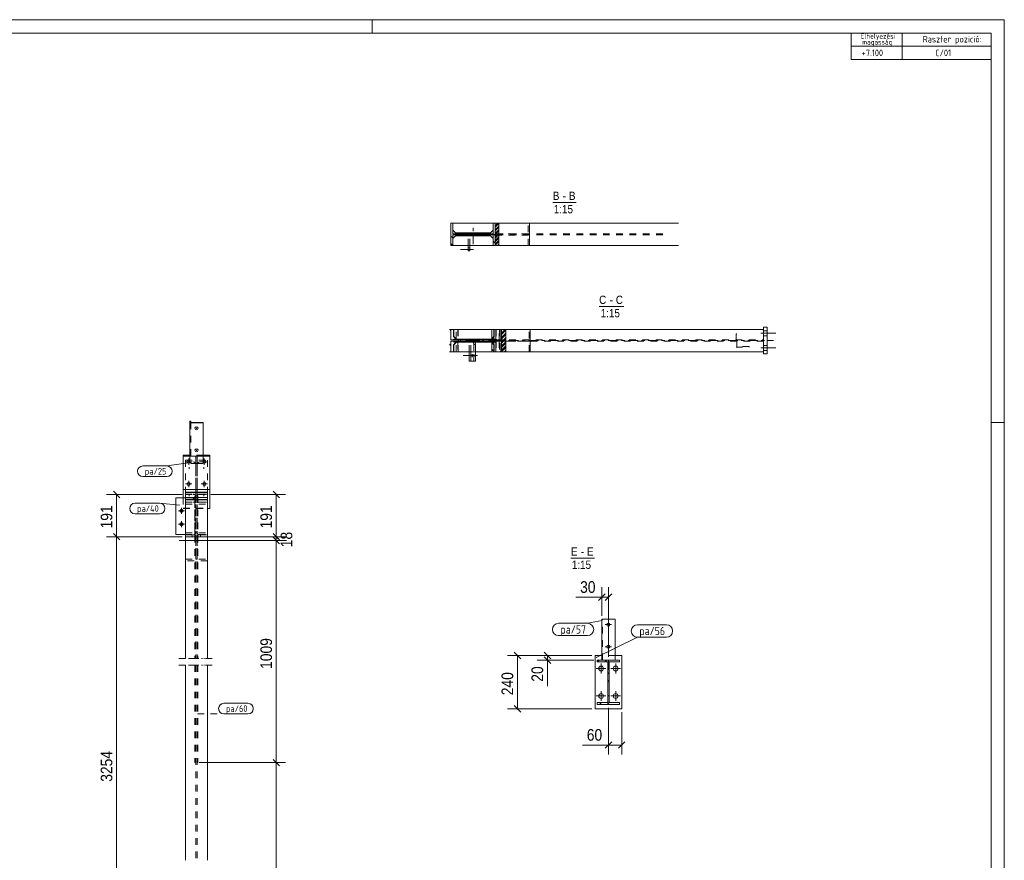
# Model space of a CAD drawing. Header units: millimetres. Extents: x 1 to 593, y 1 to 419.
# Tile 3 of 3: x 297 to 593, y 166 to 419. Entities that reach past the tile are written whole.
import ezdxf

# ---------------------------------------------------------------- set-up
doc = ezdxf.new("R2010")
doc.units = ezdxf.units.MM
for name, pattern in [('XKITLINE00', [0]), ('XKITLINE02', [4, 2, -2]), ('XKITLINE03', [6, 3, -1, 1, -1])]:
    doc.linetypes.add(name, pattern=pattern)
for name, color, linetype, lineweight in [('Bemassung', 1, 'Continuous', 0), ('Schrauben', 7, 'Continuous', 0), ('Teil', 7, 'Continuous', 0), ('Text', 5, 'Continuous', 0), ('Ueberschrift', 7, 'Continuous', 0), ('Zeichnungsrahmen', 3, 'Continuous', 0)]:
    doc.layers.add(name, color=color, linetype=linetype, lineweight=lineweight)
doc.styles.add('ARIAL', font='ARIAL.TTF')
doc.styles.add('ISOCPEUR', font='ISOCPEUR.TTF')

msp = doc.modelspace()

# ---------------------------------------------------------------- linework, layer by layer
at = {"layer": 'Bemassung', "linetype": 'XKITLINE00', "lineweight": 0}
for p, q in [((345.82, 276.38), (323.1, 276.38)), ((325.16, 277.37), (327.14, 275.39)), ((326.15, 263.67), (326.15, 276.38)), ((354.48, 276.38), (376.95, 276.38)), ((373.16, 277.37), (375.14, 275.39)), ((374.15, 263.67), (374.15, 276.38)), ((345.82, 263.67), (323.1, 263.67)), ((345.82, 263.67), (323.1, 263.67)), ((325.16, 264.66), (327.14, 262.68)), ((325.16, 264.66), (327.14, 262.68)), ((326.15, 126.77), (326.15, 263.67)), ((350.7, 263.67), (377.2, 263.67)), ((350.7, 263.67), (374.75, 263.67)), ((373.16, 264.66), (375.14, 262.68)), ((373.16, 264.66), (374.75, 263.07)), ((373.16, 263.5), (374.75, 261.91)), ((373.16, 263.5), (375.14, 261.52)), ((374.15, 262.51), (374.15, 263.67)), ((344.96, 262.51), (374.75, 262.51)), ((344.96, 262.51), (377.2, 262.51)), ((374.15, 195.77), (374.15, 262.51)), ((472.97, 246.48), (470.99, 244.5)), ((471.98, 239.93), (471.98, 248.54)), ((474.97, 246.48), (472.99, 244.5)), ((473.98, 227.6), (473.98, 248.54)), ((471.98, 245.49), (464.17, 245.49)), ((471.98, 245.49), (464.17, 245.49)), ((471.98, 245.49), (473.98, 245.49)), ((468.98, 227.93), (443.6, 227.93)), ((445.66, 228.92), (447.64, 226.94)), ((446.65, 211.93), (446.65, 227.93)), ((468.98, 227.93), (452.6, 227.93)), ((454.66, 228.92), (456.64, 226.94)), ((455.65, 226.6), (455.65, 227.93)), ((469.65, 226.6), (452.6, 226.6)), ((454.66, 227.59), (456.64, 225.61)), ((455.65, 226.6), (455.65, 218.78)), ((455.65, 226.6), (455.65, 218.78)), ((468.98, 211.93), (443.6, 211.93)), ((445.66, 212.92), (447.64, 210.94)), ((473.98, 212.26), (473.98, 198.27)), ((477.98, 210.93), (477.98, 198.27)), ((474.97, 202.06), (472.99, 200.08)), ((478.97, 202.06), (476.99, 200.08)), ((473.98, 201.07), (466.17, 201.07)), ((473.98, 201.07), (466.17, 201.07)), ((473.98, 201.07), (477.98, 201.07)), ((350.96, 195.77), (376.95, 195.77)), ((350.96, 195.77), (376.95, 195.77)), ((373.16, 196.76), (375.14, 194.78)), ((373.16, 196.76), (375.14, 194.78)), ((374.15, 126.77), (374.15, 195.77))]:
    msp.add_line(p, q, dxfattribs=at)
at = {"layer": 'Bemassung'}
for p in [(326.15, 276.38), (374.15, 276.38), (326.15, 263.67), (326.15, 263.67), (374.15, 263.67), (374.15, 263.67), (374.15, 262.51), (374.15, 262.51), (471.98, 245.49), (473.98, 245.49), (446.65, 227.93), (455.65, 227.93), (455.65, 226.6), (446.65, 211.93), (473.98, 201.07), (477.98, 201.07), (374.15, 195.77), (374.15, 195.77)]:
    msp.add_point(p, dxfattribs=at)
at = {"layer": 'Schrauben', "linetype": 'XKITLINE00', "lineweight": 0}
for p, q in [((433.41, 349.99), (429.55, 349.99)), ((432.35, 350.46), (431.81, 350.46)), ((432.35, 349.52), (431.81, 349.52)), ((519.77, 324.78), (524.3, 324.78)), ((519.77, 324.78), (524.3, 324.78)), ((520.63, 325.52), (521.7, 325.52)), ((520.63, 325.52), (521.7, 325.52)), ((520.63, 324.05), (521.7, 324.05)), ((520.63, 324.05), (521.7, 324.05)), ((519.77, 320.38), (524.3, 320.38)), ((519.77, 320.38), (524.3, 320.38)), ((520.63, 321.12), (521.7, 321.12)), ((520.63, 321.12), (521.7, 321.12)), ((434.1, 318.06), (430.27, 318.06)), ((434.59, 318.06), (430.75, 318.06)), ((433.05, 318.53), (432.99, 318.18)), ((432.99, 318.18), (432.99, 317.84)), ((432.99, 317.84), (433.05, 317.6)), ((433.1, 318.28), (433.05, 318.53)), ((433.05, 317.6), (433.1, 317.95)), ((433.1, 317.95), (433.1, 318.28)), ((433.53, 318.53), (433.48, 318.18)), ((433.48, 318.18), (433.48, 317.84)), ((433.48, 317.84), (433.53, 317.6)), ((433.58, 318.28), (433.53, 318.53)), ((433.53, 317.6), (433.59, 317.95)), ((433.59, 317.95), (433.58, 318.28)), ((520.63, 319.65), (521.7, 319.65)), ((520.63, 319.65), (521.7, 319.65)), ((350.15, 296.34), (350.15, 296.11)), ((350.15, 289.73), (350.15, 289.5)), ((346.88, 286.18), (348.75, 286.18)), ((347.82, 285.25), (347.82, 287.11)), ((351.55, 286.18), (353.42, 286.18)), ((352.48, 285.25), (352.48, 287.11)), ((346.88, 279.51), (348.75, 279.51)), ((347.82, 278.58), (347.82, 280.45)), ((351.55, 279.51), (353.42, 279.51)), ((352.48, 278.58), (352.48, 280.45)), ((345.63, 272.37), (345.63, 270.51)), ((344.7, 271.44), (346.56, 271.44)), ((344.7, 267.44), (346.56, 267.44)), ((345.63, 268.37), (345.63, 266.51)), ((474.92, 237.26), (473.05, 237.26)), ((473.98, 238.2), (473.98, 236.33)), ((473.98, 231.53), (473.98, 229.66)), ((474.92, 230.6), (473.05, 230.6)), ((471.78, 222.6), (471.78, 225.53)), ((476.18, 222.6), (476.18, 225.53)), ((473.25, 224.06), (470.32, 224.06)), ((477.65, 224.06), (474.72, 224.06)), ((471.78, 214.33), (471.78, 217.26)), ((476.18, 214.33), (476.18, 217.26)), ((473.25, 215.8), (470.32, 215.8)), ((477.65, 215.8), (474.72, 215.8))]:
    msp.add_line(p, q, dxfattribs=at)
at = {"layer": 'Schrauben', "linetype": 'XKITLINE02', "lineweight": 0}
for p, q in [((347.95, 284.05), (347.95, 284.6)), ((352.35, 284.05), (352.35, 284.6)), ((347.95, 275.84), (347.95, 276.4)), ((352.35, 275.84), (352.35, 276.4))]:
    msp.add_line(p, q, dxfattribs=at)
at = {"layer": 'Schrauben', "linetype": 'XKITLINE00', "lineweight": 0}
for centre, radius in [((350.15, 296.24), 0.467), ((350.15, 289.63), 0.467), ((347.82, 286.18), 0.467), ((352.48, 286.18), 0.467), ((347.82, 279.51), 0.467), ((352.48, 279.51), 0.467), ((345.63, 271.44), 0.467), ((345.63, 267.44), 0.467), ((473.98, 237.26), 0.467), ((473.98, 230.6), 0.467), ((471.78, 224.06), 0.733), ((476.18, 224.06), 0.733), ((471.78, 215.8), 0.733), ((476.18, 215.8), 0.733)]:
    msp.add_circle(centre, radius, dxfattribs=at)
at = {"layer": 'Teil', "linetype": 'XKITLINE00', "lineweight": 0}
for p, q in [((426.61, 351.18), (426.61, 357.84)), ((426.61, 357.84), (427.18, 357.84)), ((427.18, 357.84), (427.18, 354.7)), ((439.38, 357.84), (427.18, 357.84)), ((427.18, 355.76), (427.98, 354.96)), ((438.58, 354.96), (439.38, 355.76)), ((439.38, 354.7), (439.38, 357.84)), ((439.38, 357.84), (439.94, 357.84)), ((440.06, 357.84), (439.94, 357.73)), ((440.78, 357.84), (439.94, 357)), ((439.94, 357.84), (450.28, 357.84)), ((439.94, 357.84), (439.94, 351.18)), ((441.02, 357.72), (439.94, 356.64)), ((441.02, 356.99), (439.94, 355.91)), ((441.02, 356.63), (439.94, 355.55)), ((441.02, 355.9), (439.94, 354.82)), ((441.02, 355.54), (439.94, 354.46)), ((441.02, 351.18), (441.02, 357.84)), ((450.28, 357.84), (450.28, 351.18)), ((495.01, 357.84), (450.28, 357.84)), ((427.18, 353.42), (426.61, 353.99)), ((427.18, 354.7), (439.38, 354.7)), ((439.38, 354.32), (427.18, 354.32)), ((427.18, 354.32), (427.18, 351.18)), ((427.18, 353.26), (427.98, 354.06)), ((427.98, 354.96), (428.01, 354.96)), ((427.98, 354.06), (428.01, 354.06)), ((428.01, 354.7), (428.01, 354.96)), ((428.01, 354.96), (438.54, 354.96)), ((428.22, 354.7), (428.01, 354.9)), ((428.1, 354.7), (428.01, 354.79)), ((438.54, 354.7), (428.01, 354.7)), ((428.01, 354.06), (428.01, 354.32)), ((428.01, 354.32), (438.54, 354.32)), ((428.22, 354.06), (428.01, 354.26)), ((428.1, 354.06), (428.01, 354.15)), ((438.54, 354.06), (428.01, 354.06)), ((428.44, 354.7), (428.17, 354.96)), ((428.44, 354.06), (428.17, 354.32)), ((428.55, 354.7), (428.29, 354.96)), ((428.55, 354.06), (428.29, 354.32)), ((428.78, 354.7), (428.51, 354.96)), ((428.78, 354.06), (428.51, 354.32)), ((428.89, 354.7), (428.62, 354.96)), ((428.89, 354.06), (428.62, 354.32)), ((429.11, 354.7), (428.85, 354.96)), ((429.11, 354.06), (428.85, 354.32)), ((429.23, 354.7), (428.96, 354.96)), ((429.23, 354.06), (428.96, 354.32)), ((429.45, 354.7), (429.18, 354.96)), ((429.45, 354.06), (429.18, 354.32)), ((429.56, 354.7), (429.3, 354.96)), ((429.56, 354.06), (429.3, 354.32)), ((429.79, 354.7), (429.52, 354.96)), ((429.79, 354.06), (429.52, 354.32)), ((429.9, 354.7), (429.63, 354.96)), ((429.9, 354.06), (429.63, 354.32)), ((430.13, 354.7), (429.86, 354.96)), ((430.13, 354.06), (429.86, 354.32)), ((430.24, 354.7), (429.97, 354.96)), ((430.24, 354.06), (429.97, 354.32)), ((430.46, 354.7), (430.2, 354.96)), ((430.46, 354.06), (430.2, 354.32)), ((430.57, 354.7), (430.31, 354.96)), ((430.57, 354.06), (430.31, 354.32)), ((430.54, 354.55), (430.39, 354.7)), ((430.8, 354.7), (430.53, 354.96)), ((430.8, 354.06), (430.53, 354.32)), ((430.77, 354.32), (430.54, 354.55)), ((430.91, 354.7), (430.64, 354.96)), ((430.91, 354.06), (430.64, 354.32)), ((431.14, 354.7), (430.87, 354.96)), ((431.14, 354.06), (430.87, 354.32)), ((431.25, 354.7), (430.98, 354.96)), ((431.25, 354.06), (430.98, 354.32)), ((431.47, 354.7), (431.21, 354.96)), ((431.47, 354.06), (431.21, 354.32)), ((431.58, 354.7), (431.32, 354.96)), ((431.58, 354.06), (431.32, 354.32)), ((431.81, 354.7), (431.54, 354.96)), ((431.81, 354.06), (431.54, 354.32)), ((431.92, 354.7), (431.65, 354.96)), ((431.92, 354.06), (431.65, 354.32)), ((432.15, 354.7), (431.88, 354.96)), ((432.15, 354.06), (431.88, 354.32)), ((432.26, 354.7), (431.99, 354.96)), ((432.26, 354.06), (431.99, 354.32)), ((432.48, 354.7), (432.22, 354.96)), ((432.48, 354.06), (432.22, 354.32)), ((432.59, 354.7), (432.33, 354.96)), ((432.59, 354.06), (432.33, 354.32)), ((432.82, 354.7), (432.55, 354.96)), ((432.82, 354.06), (432.55, 354.32)), ((433.01, 354.32), (432.64, 354.7)), ((432.93, 354.7), (432.66, 354.96)), ((432.93, 354.06), (432.66, 354.32)), ((433.16, 354.7), (432.89, 354.96)), ((433.16, 354.06), (432.89, 354.32)), ((433.27, 354.7), (433, 354.96)), ((433.27, 354.06), (433, 354.32)), ((433.49, 354.7), (433.23, 354.96)), ((433.49, 354.06), (433.23, 354.32)), ((433.6, 354.7), (433.34, 354.96)), ((433.6, 354.06), (433.34, 354.32)), ((433.83, 354.7), (433.56, 354.96)), ((433.83, 354.06), (433.56, 354.32)), ((433.94, 354.7), (433.67, 354.96)), ((433.94, 354.06), (433.67, 354.32)), ((434.17, 354.7), (433.9, 354.96)), ((434.17, 354.06), (433.9, 354.32)), ((434.28, 354.7), (434.01, 354.96)), ((434.28, 354.06), (434.01, 354.32)), ((434.5, 354.7), (434.24, 354.96)), ((434.5, 354.06), (434.24, 354.32)), ((434.62, 354.7), (434.35, 354.96)), ((434.62, 354.06), (434.35, 354.32)), ((434.84, 354.7), (434.57, 354.96)), ((434.84, 354.06), (434.57, 354.32)), ((434.95, 354.7), (434.69, 354.96)), ((434.95, 354.06), (434.69, 354.32)), ((435.18, 354.7), (434.91, 354.96)), ((435.18, 354.06), (434.91, 354.32)), ((435.29, 354.7), (435.02, 354.96)), ((435.29, 354.06), (435.02, 354.32)), ((435.51, 354.7), (435.25, 354.96)), ((435.51, 354.06), (435.25, 354.32)), ((435.63, 354.7), (435.36, 354.96)), ((435.63, 354.06), (435.36, 354.32)), ((435.85, 354.7), (435.58, 354.96)), ((435.85, 354.06), (435.58, 354.32)), ((435.96, 354.7), (435.7, 354.96)), ((435.96, 354.06), (435.7, 354.32)), ((436.19, 354.7), (435.92, 354.96)), ((436.19, 354.06), (435.92, 354.32)), ((436.3, 354.7), (436.03, 354.96)), ((436.3, 354.06), (436.03, 354.32)), ((436.52, 354.7), (436.26, 354.96)), ((436.52, 354.06), (436.26, 354.32)), ((436.64, 354.7), (436.37, 354.96)), ((436.64, 354.06), (436.37, 354.32)), ((436.86, 354.7), (436.59, 354.96)), ((436.86, 354.06), (436.59, 354.32)), ((436.97, 354.7), (436.71, 354.96)), ((436.97, 354.06), (436.71, 354.32)), ((437.2, 354.7), (436.93, 354.96)), ((437.2, 354.06), (436.93, 354.32)), ((437.31, 354.7), (437.04, 354.96)), ((437.31, 354.06), (437.04, 354.32)), ((437.5, 354.32), (437.13, 354.7)), ((437.53, 354.7), (437.27, 354.96)), ((437.53, 354.06), (437.27, 354.32)), ((437.65, 354.7), (437.38, 354.96)), ((437.65, 354.06), (437.38, 354.32)), ((437.87, 354.7), (437.6, 354.96)), ((437.87, 354.06), (437.6, 354.32)), ((437.98, 354.7), (437.72, 354.96)), ((437.98, 354.06), (437.72, 354.32)), ((438.21, 354.7), (437.94, 354.96)), ((438.21, 354.06), (437.94, 354.32)), ((438.32, 354.7), (438.05, 354.96)), ((438.32, 354.06), (438.05, 354.32)), ((438.54, 354.7), (438.28, 354.96)), ((438.54, 354.06), (438.28, 354.32)), ((438.54, 354.81), (438.39, 354.96)), ((438.54, 354.17), (438.39, 354.32)), ((438.54, 354.96), (438.54, 354.7)), ((438.54, 354.96), (438.58, 354.96)), ((438.54, 354.32), (438.54, 354.06)), ((438.54, 354.06), (438.58, 354.06)), ((439.38, 353.26), (438.58, 354.06)), ((439.94, 354.13), (439.37, 354.7)), ((439.38, 351.18), (439.38, 354.32)), ((439.94, 351.88), (439.38, 352.45)), ((441.02, 354.81), (439.94, 353.73)), ((439.94, 354.31), (439.94, 354.71)), ((441.02, 354.45), (439.94, 353.37)), ((441.02, 353.72), (439.94, 352.64)), ((441.02, 353.36), (439.94, 352.28)), ((441.02, 352.63), (440.11, 351.72)), ((441.02, 352.27), (440.48, 351.72)), ((427.18, 351.18), (426.61, 351.74)), ((427.18, 351.18), (426.61, 351.18)), ((427.18, 351.18), (439.38, 351.18)), ((431.81, 349.58), (431.81, 351.18)), ((432.35, 349.58), (432.35, 351.18)), ((439.94, 351.18), (439.38, 351.18)), ((440.48, 351.72), (439.94, 351.19)), ((440.11, 351.72), (439.94, 351.55)), ((450.28, 351.18), (439.94, 351.18)), ((441.02, 351.54), (440.66, 351.18)), ((495.01, 351.18), (450.28, 351.18)), ((426.2, 325.92), (427.46, 325.92)), ((426.64, 325.54), (426.27, 325.92)), ((426.64, 325.92), (426.64, 322.77)), ((438.93, 325.92), (427.46, 325.92)), ((427.46, 325.92), (427.46, 323.84)), ((440.12, 325.92), (438.93, 325.92)), ((438.93, 322.77), (438.93, 325.92)), ((439.5, 319.25), (439.5, 325.92)), ((440.12, 325.92), (440.12, 322.78)), ((441.88, 325.92), (440.12, 325.92)), ((442.08, 325.92), (441.88, 325.71)), ((442.94, 325.92), (441.88, 324.85)), ((441.88, 325.92), (450.47, 325.92)), ((441.88, 325.92), (441.88, 319.25)), ((443.16, 325.7), (441.88, 324.42)), ((443.16, 319.25), (443.16, 325.92)), ((450.47, 325.92), (450.47, 319.25)), ((520.63, 325.92), (450.47, 325.92)), ((521.7, 326.58), (520.63, 326.58)), ((520.63, 326.58), (520.63, 318.58)), ((521.7, 318.58), (521.7, 326.58)), ((426.64, 322.77), (438.93, 322.77)), ((427.46, 323.84), (428.25, 323.04)), ((427.48, 323.04), (438.74, 323.04)), ((427.48, 322.77), (427.48, 323.04)), ((427.65, 322.77), (427.48, 322.94)), ((427.48, 322.77), (438.09, 322.77)), ((427.76, 322.77), (427.5, 323.04)), ((427.99, 322.77), (427.72, 323.04)), ((428.1, 322.77), (427.83, 323.04)), ((428.33, 322.77), (428.06, 323.04)), ((428.44, 322.77), (428.17, 323.04)), ((428.66, 322.77), (428.4, 323.04)), ((428.77, 322.77), (428.51, 323.04)), ((429, 322.77), (428.73, 323.04)), ((429.11, 322.77), (428.85, 323.04)), ((429.34, 322.77), (429.07, 323.04)), ((429.45, 322.77), (429.18, 323.04)), ((429.67, 322.77), (429.41, 323.04)), ((429.56, 322.62), (429.41, 322.77)), ((429.79, 322.77), (429.52, 323.04)), ((430.01, 322.77), (429.74, 323.04)), ((430.12, 322.77), (429.86, 323.04)), ((430.35, 322.77), (430.08, 323.04)), ((430.46, 322.77), (430.19, 323.04)), ((430.68, 322.77), (430.42, 323.04)), ((430.8, 322.77), (430.53, 323.04)), ((431.02, 322.77), (430.75, 323.04)), ((431.13, 322.77), (430.87, 323.04)), ((431.36, 322.77), (431.09, 323.04)), ((431.47, 322.77), (431.2, 323.04)), ((431.69, 322.77), (431.43, 323.04)), ((431.81, 322.77), (431.54, 323.04)), ((432.03, 322.4), (431.66, 322.77)), ((432.03, 322.77), (431.76, 323.04)), ((432.14, 322.77), (431.88, 323.04)), ((432.37, 322.77), (432.1, 323.04)), ((432.48, 322.77), (432.21, 323.04)), ((432.7, 322.77), (432.44, 323.04)), ((432.82, 322.77), (432.55, 323.04)), ((433.04, 322.77), (432.77, 323.04)), ((433.15, 322.77), (432.89, 323.04)), ((433.38, 322.77), (433.11, 323.04)), ((433.49, 322.77), (433.22, 323.04)), ((433.71, 322.77), (433.45, 323.04)), ((433.83, 322.77), (433.56, 323.04)), ((434.05, 322.77), (433.78, 323.04)), ((434.16, 322.77), (433.9, 323.04)), ((434.39, 322.77), (434.12, 323.04)), ((434.5, 322.77), (434.23, 323.04)), ((434.72, 322.77), (434.46, 323.04)), ((434.84, 322.77), (434.57, 323.04)), ((435.06, 322.77), (434.79, 323.04)), ((435.17, 322.77), (434.91, 323.04)), ((435.4, 322.77), (435.13, 323.04)), ((435.51, 322.77), (435.24, 323.04)), ((435.73, 322.77), (435.47, 323.04)), ((435.85, 322.77), (435.58, 323.04)), ((436.07, 322.77), (435.8, 323.04)), ((436.18, 322.77), (435.92, 323.04)), ((436.41, 322.77), (436.14, 323.04)), ((436.52, 322.4), (436.15, 322.77)), ((436.52, 322.77), (436.25, 323.04)), ((436.74, 322.77), (436.48, 323.04)), ((436.86, 322.77), (436.59, 323.04)), ((437.08, 322.77), (436.82, 323.04)), ((437.19, 322.77), (436.93, 323.04)), ((437.42, 322.77), (437.15, 323.04)), ((437.53, 322.77), (437.26, 323.04)), ((437.76, 322.77), (437.49, 323.04)), ((437.87, 322.77), (437.6, 323.04)), ((438.09, 322.77), (437.83, 323.04)), ((438.09, 322.88), (437.94, 323.04)), ((438.09, 322.77), (438.09, 323.04)), ((438.77, 322.4), (438.39, 322.77)), ((438.74, 323.04), (438.77, 323.04)), ((438.93, 323.2), (438.77, 323.04)), ((438.77, 323.04), (438.85, 323.04)), ((438.93, 323.12), (438.85, 323.04)), ((438.93, 323.04), (438.85, 323.04)), ((439.5, 322.78), (441.88, 322.78)), ((439.5, 322.78), (439.5, 322.38)), ((439.86, 322.38), (439.5, 322.74)), ((439.99, 322.38), (439.59, 322.78)), ((440.26, 322.38), (439.86, 322.78)), ((440.4, 322.38), (440, 322.78)), ((440.67, 322.38), (440.27, 322.78)), ((440.8, 322.38), (440.4, 322.78)), ((441.07, 322.38), (440.67, 322.78)), ((441.21, 322.38), (440.81, 322.78)), ((441.48, 322.38), (441.08, 322.78)), ((441.61, 322.38), (441.21, 322.78)), ((441.88, 322.38), (441.48, 322.78)), ((441.88, 322.52), (441.61, 322.78)), ((443.16, 324.84), (441.88, 323.56)), ((443.16, 324.41), (441.88, 323.13)), ((443.16, 323.55), (441.88, 322.27)), ((443.16, 323.12), (441.88, 321.84)), ((441.88, 322.78), (441.88, 322.38)), ((426.64, 321.05), (426.2, 321.5)), ((426.64, 319.25), (426.64, 322.4)), ((438.93, 322.4), (426.64, 322.4)), ((428.25, 322.13), (427.46, 321.33)), ((427.46, 321.33), (427.46, 319.25)), ((427.48, 322.4), (438.09, 322.4)), ((427.48, 322.4), (427.48, 322.13)), ((427.65, 322.13), (427.48, 322.3)), ((438.74, 322.13), (427.48, 322.13)), ((427.76, 322.13), (427.5, 322.4)), ((427.99, 322.13), (427.72, 322.4)), ((428.1, 322.13), (427.83, 322.4)), ((428.33, 322.13), (428.06, 322.4)), ((428.44, 322.13), (428.17, 322.4)), ((428.66, 322.13), (428.4, 322.4)), ((428.77, 322.13), (428.51, 322.4)), ((429, 322.13), (428.73, 322.4)), ((429.11, 322.13), (428.85, 322.4)), ((429.34, 322.13), (429.07, 322.4)), ((429.45, 322.13), (429.18, 322.4)), ((429.67, 322.13), (429.41, 322.4)), ((429.79, 322.13), (429.52, 322.4)), ((429.79, 322.4), (429.56, 322.62)), ((430.01, 322.13), (429.74, 322.4)), ((430.12, 322.13), (429.86, 322.4)), ((430.35, 322.13), (430.08, 322.4)), ((430.46, 322.13), (430.19, 322.4)), ((430.68, 322.13), (430.42, 322.4)), ((430.8, 322.13), (430.53, 322.4)), ((431.02, 322.13), (430.75, 322.4)), ((431.13, 322.13), (430.87, 322.4)), ((431.36, 322.13), (431.09, 322.4)), ((431.47, 322.13), (431.2, 322.4)), ((431.69, 322.13), (431.43, 322.4)), ((431.81, 322.13), (431.54, 322.4)), ((432.03, 322.13), (431.76, 322.4)), ((432.14, 322.13), (431.88, 322.4)), ((432.37, 322.13), (432.1, 322.4)), ((432.48, 322.13), (432.21, 322.4)), ((432.7, 322.13), (432.44, 322.4)), ((432.82, 322.13), (432.55, 322.4)), ((433.04, 322.13), (432.77, 322.4)), ((433.15, 322.13), (432.89, 322.4)), ((433.38, 322.13), (433.11, 322.4)), ((433.49, 322.13), (433.22, 322.4)), ((433.71, 322.13), (433.45, 322.4)), ((433.83, 322.13), (433.56, 322.4)), ((434.05, 322.13), (433.78, 322.4)), ((434.16, 322.13), (433.9, 322.4)), ((434.39, 322.13), (434.12, 322.4)), ((434.5, 322.13), (434.23, 322.4)), ((434.72, 322.13), (434.46, 322.4)), ((434.84, 322.13), (434.57, 322.4)), ((435.06, 322.13), (434.79, 322.4)), ((435.17, 322.13), (434.91, 322.4)), ((435.4, 322.13), (435.13, 322.4)), ((435.51, 322.13), (435.24, 322.4)), ((435.73, 322.13), (435.47, 322.4)), ((435.85, 322.13), (435.58, 322.4)), ((436.07, 322.13), (435.8, 322.4)), ((436.18, 322.13), (435.92, 322.4)), ((436.41, 322.13), (436.14, 322.4)), ((436.52, 322.13), (436.25, 322.4)), ((436.74, 322.13), (436.48, 322.4)), ((436.86, 322.13), (436.59, 322.4)), ((437.08, 322.13), (436.82, 322.4)), ((437.19, 322.13), (436.93, 322.4)), ((437.42, 322.13), (437.15, 322.4)), ((437.53, 322.13), (437.26, 322.4)), ((437.76, 322.13), (437.49, 322.4)), ((437.87, 322.13), (437.6, 322.4)), ((438.09, 322.13), (437.83, 322.4)), ((438.09, 322.24), (437.94, 322.4)), ((438.09, 322.4), (438.09, 322.13)), ((438.77, 322.13), (438.74, 322.13)), ((438.93, 321.97), (438.77, 322.13)), ((438.85, 322.13), (438.77, 322.13)), ((438.93, 322.13), (438.85, 322.13)), ((438.93, 322.05), (438.85, 322.13)), ((438.93, 319.25), (438.93, 322.4)), ((439.5, 321.66), (438.93, 322.23)), ((439.5, 319.42), (438.93, 319.99)), ((439.59, 322.38), (439.5, 322.47)), ((441.88, 322.38), (439.5, 322.38)), ((440.12, 319.25), (440.12, 322.38)), ((443.16, 322.26), (441.88, 320.98)), ((443.16, 321.83), (441.88, 320.55)), ((442.51, 319.9), (441.88, 319.26)), ((442.08, 319.9), (441.88, 319.69)), ((443.16, 320.97), (442.08, 319.9)), ((443.16, 320.54), (442.51, 319.9)), ((443.16, 319.68), (442.73, 319.25)), ((426.2, 319.25), (427.46, 319.25)), ((438.93, 319.25), (427.46, 319.25)), ((432.14, 316.4), (432.14, 319.25)), ((432.67, 316.4), (432.67, 319.25)), ((434.01, 316.4), (434.01, 319.25)), ((440.12, 319.25), (438.93, 319.25)), ((441.88, 319.25), (440.12, 319.25)), ((450.47, 319.25), (441.88, 319.25)), ((442.73, 319.25), (442.73, 319.25)), ((520.63, 319.25), (450.47, 319.25)), ((521.7, 318.58), (520.63, 318.58)), ((434.01, 316.4), (432.14, 316.4)), ((348.15, 298.39), (348.15, 297.9)), ((348.15, 298.39), (348.42, 298.39)), ((348.15, 297.9), (348.15, 287.85)), ((348.15, 297.9), (352.15, 297.9)), ((348.42, 298.39), (348.42, 297.98)), ((348.45, 297.96), (348.42, 297.98)), ((348.53, 297.95), (348.45, 297.96)), ((348.66, 297.94), (348.53, 297.95)), ((348.82, 297.93), (348.66, 297.94)), ((348.82, 297.93), (352.15, 297.93)), ((352.15, 297.93), (352.15, 287.85)), ((346.15, 288.12), (346.15, 287.99)), ((346.15, 288.12), (348.15, 288.12)), ((346.15, 287.99), (346.15, 287.85)), ((346.15, 287.99), (348.15, 287.99)), ((346.15, 287.85), (354.15, 287.85)), ((346.15, 277.85), (346.15, 287.85)), ((354.15, 288.12), (352.15, 288.12)), ((354.15, 287.99), (352.15, 287.99)), ((354.15, 288.12), (354.15, 287.85)), ((354.15, 287.85), (354.15, 277.85)), ((346.82, 275.37), (343.96, 275.37)), ((343.96, 275.37), (343.96, 264.37)), ((346.15, 277.85), (346.15, 275.37)), ((354.15, 277.85), (346.15, 277.85)), ((346.82, 277.85), (346.82, 276.99)), ((346.82, 277.06), (349.98, 277.06)), ((346.82, 276.99), (346.82, 274.8)), ((346.82, 276.99), (349.98, 276.99)), ((346.82, 275.47), (353.48, 275.47)), ((349.98, 277.85), (349.98, 275.48)), ((349.98, 275.48), (350.32, 275.48)), ((350.32, 277.85), (350.32, 275.48)), ((353.48, 277.06), (350.32, 277.06)), ((353.48, 276.99), (350.32, 276.99)), ((353.48, 277.85), (353.48, 276.99)), ((353.48, 276.99), (353.48, 274.8)), ((354.15, 277.85), (354.15, 272.11)), ((346.82, 274.8), (346.82, 274.75)), ((346.82, 274.8), (353.48, 274.8)), ((346.82, 274.75), (353.48, 274.75)), ((346.82, 274.75), (346.82, 227.1)), ((353.48, 274.8), (353.48, 227.1)), ((353.48, 272.11), (354.15, 272.11)), ((343.96, 264.37), (346.82, 264.37)), ((471.98, 226.6), (471.98, 238.93)), ((475.98, 238.93), (471.98, 238.93)), ((475.98, 226.6), (475.98, 238.93)), ((469.98, 211.93), (469.98, 227.93)), ((469.98, 227.93), (471.98, 227.93)), ((477.98, 227.93), (475.98, 227.93)), ((477.98, 211.93), (477.98, 227.93)), ((346.82, 225.1), (346.82, 166.43)), ((353.48, 225.1), (353.48, 166.43)), ((470.65, 226.03), (471.22, 226.6)), ((470.65, 226.03), (470.65, 226.6)), ((477.32, 226.6), (470.65, 226.6)), ((473.8, 226.03), (470.65, 226.03)), ((472.9, 226.03), (473.46, 226.6)), ((472.9, 226.03), (472.9, 226.03)), ((473.8, 213.83), (473.8, 226.03)), ((474.17, 213.83), (474.17, 226.03)), ((477.32, 226.03), (474.17, 226.03)), ((477.32, 226.03), (477.32, 226.6)), ((473.8, 222.44), (474.02, 222.66)), ((474.02, 222.66), (474.17, 222.81)), ((473.8, 220.19), (474.17, 220.57)), ((470.65, 213.83), (473.8, 213.83)), ((470.65, 213.26), (470.65, 213.83)), ((477.32, 213.26), (470.65, 213.26)), ((471.35, 213.26), (471.92, 213.83)), ((473.6, 213.26), (474.17, 213.83)), ((473.8, 215.7), (474.17, 216.08)), ((477.32, 213.83), (474.17, 213.83)), ((477.32, 213.26), (477.32, 213.83)), ((469.98, 211.93), (477.98, 211.93))]:
    msp.add_line(p, q, dxfattribs=at)
at = {"layer": 'Teil', "linetype": 'XKITLINE02', "lineweight": 0}
for p, q in [((427.18, 357.84), (427.18, 355.76)), ((439.38, 355.76), (439.38, 357.84)), ((439.94, 357.84), (439.94, 351.18)), ((439.94, 351.18), (439.94, 357.84)), ((450.28, 357.84), (439.94, 357.84)), ((449.87, 351.18), (449.87, 357.84)), ((427.18, 351.18), (427.18, 353.26)), ((438.58, 354.96), (427.98, 354.96)), ((438.58, 354.06), (427.98, 354.06)), ((431.81, 354.06), (432.35, 354.06)), ((431.81, 351.18), (431.81, 354.06)), ((432.35, 351.18), (432.35, 354.06)), ((439.38, 351.18), (439.38, 353.26)), ((449.87, 354.71), (439.94, 354.71)), ((439.94, 354.71), (439.94, 354.31)), ((490.36, 354.7), (439.94, 354.7)), ((490.36, 354.32), (439.94, 354.32)), ((439.94, 354.31), (449.87, 354.31)), ((449.87, 354.31), (449.87, 354.71)), ((450.28, 351.18), (439.94, 351.18)), ((427.46, 325.92), (428.81, 325.92)), ((427.54, 323.84), (427.54, 325.92)), ((428.24, 319.25), (428.24, 325.92)), ((428.71, 325.92), (428.71, 319.25)), ((428.71, 325.92), (441.21, 325.92)), ((428.81, 325.92), (428.81, 322.77)), ((439.65, 325.92), (438.93, 325.92)), ((439.57, 323.84), (439.57, 325.92)), ((439.65, 323.84), (439.65, 325.92)), ((440.12, 325.92), (441.68, 325.92)), ((440.19, 325.92), (440.19, 322.77)), ((441.11, 322.77), (441.11, 325.92)), ((441.21, 325.92), (441.21, 319.25)), ((441.68, 325.92), (441.68, 319.25)), ((441.69, 322.77), (441.69, 325.92)), ((441.76, 319.25), (441.76, 325.92)), ((450.47, 325.92), (441.88, 325.92)), ((450.12, 319.25), (450.12, 325.92)), ((520.63, 319.25), (520.63, 325.92)), ((427.46, 323.84), (427.54, 323.84)), ((427.54, 323.84), (428.33, 323.04)), ((438.77, 323.04), (428.25, 323.04)), ((433.03, 322.75), (428.83, 322.75)), ((428.83, 322.75), (428.83, 322.42)), ((429.61, 322.77), (429.61, 323.04)), ((432.86, 322.42), (432.86, 322.75)), ((440.23, 322.77), (438.09, 322.77)), ((440.23, 323.04), (438.74, 323.04)), ((438.74, 323.04), (438.85, 323.04)), ((439.57, 323.84), (438.93, 323.2)), ((439.65, 323.84), (438.93, 323.12)), ((440.23, 323.04), (438.93, 323.04)), ((438.93, 322.77), (441.11, 322.77)), ((439.57, 323.84), (439.65, 323.84)), ((440.12, 322.38), (440.12, 322.78)), ((440.12, 322.78), (440.12, 322.38)), ((440.19, 322.77), (520.63, 322.77)), ((440.23, 323.04), (440.23, 322.77)), ((450.12, 322.78), (441.88, 322.78)), ((450.12, 322.38), (450.12, 322.78)), ((512.61, 324.58), (512.34, 324.58)), ((512.34, 324.58), (512.34, 320.58)), ((512.61, 320.85), (512.61, 324.58)), ((427.46, 321.33), (427.54, 321.33)), ((427.54, 321.33), (428.33, 322.13)), ((427.54, 321.33), (427.54, 319.25)), ((438.77, 322.13), (428.25, 322.13)), ((428.81, 319.25), (428.81, 322.4)), ((428.83, 322.42), (433.03, 322.42)), ((429.61, 322.13), (429.61, 322.4)), ((432.14, 322.13), (433.93, 322.13)), ((432.14, 319.25), (432.14, 322.13)), ((432.67, 319.25), (432.67, 322.13)), ((433.4, 322.13), (433.48, 321.46)), ((433.48, 321.46), (433.48, 316.4)), ((433.48, 321.46), (434.01, 321.46)), ((434.01, 321.46), (433.93, 322.13)), ((434.01, 319.25), (434.01, 321.46)), ((440.23, 322.4), (438.09, 322.4)), ((440.23, 322.13), (438.74, 322.13)), ((438.85, 322.13), (438.74, 322.13)), ((441.11, 322.4), (438.93, 322.4)), ((438.93, 322.4), (441.11, 322.4)), ((439.65, 321.33), (438.93, 322.05)), ((439.57, 321.33), (438.93, 321.97)), ((439.57, 319.25), (439.57, 321.33)), ((439.57, 321.33), (439.65, 321.33)), ((439.65, 321.33), (439.65, 319.25)), ((520.63, 322.4), (440.19, 322.4)), ((440.19, 322.4), (440.19, 319.25)), ((440.23, 322.4), (440.23, 322.13)), ((441.11, 322.4), (441.11, 319.25)), ((441.69, 319.25), (441.69, 322.4)), ((450.12, 322.38), (441.88, 322.38)), ((512.34, 320.58), (516.34, 320.58)), ((516.34, 320.85), (512.61, 320.85)), ((516.34, 320.58), (516.34, 320.85)), ((427.46, 319.25), (428.81, 319.25)), ((428.71, 319.25), (441.21, 319.25)), ((439.65, 319.25), (438.93, 319.25)), ((441.68, 319.25), (440.12, 319.25)), ((450.47, 319.25), (441.88, 319.25)), ((348.42, 297.98), (348.42, 285.74)), ((346.15, 287.85), (346.15, 277.85)), ((352.15, 288.12), (348.15, 288.12)), ((352.15, 287.99), (348.15, 287.99)), ((348.15, 287.85), (348.15, 285.66)), ((350.32, 287.85), (349.98, 287.85)), ((349.98, 287.85), (349.98, 277.85)), ((350.32, 287.85), (350.32, 277.85)), ((352.15, 287.85), (352.15, 285.66)), ((354.15, 287.85), (354.15, 277.85)), ((346.82, 286.67), (346.82, 277.85)), ((346.82, 286.67), (353.48, 286.67)), ((346.82, 286.11), (349.16, 286.11)), ((348.15, 286.15), (348.42, 286.15)), ((352.15, 285.66), (348.15, 285.66)), ((348.42, 285.74), (348.45, 285.72)), ((348.45, 285.72), (348.53, 285.7)), ((348.53, 285.7), (348.66, 285.69)), ((348.66, 285.69), (348.82, 285.69)), ((348.82, 285.69), (352.15, 285.69)), ((349.47, 286.05), (349.16, 286.11)), ((349.73, 285.87), (349.47, 286.05)), ((349.9, 285.62), (349.73, 285.87)), ((349.96, 285.31), (349.9, 285.62)), ((349.96, 285.31), (349.96, 265)), ((350.4, 285.62), (350.34, 285.31)), ((350.34, 285.31), (350.34, 265)), ((350.57, 285.87), (350.4, 285.62)), ((350.83, 286.05), (350.57, 285.87)), ((351.14, 286.11), (350.83, 286.05)), ((351.14, 286.11), (353.48, 286.11)), ((352.15, 285.69), (352.15, 285.66)), ((353.48, 286.67), (353.48, 277.85)), ((346.15, 275.37), (346.15, 272.11)), ((346.82, 276.99), (346.82, 276.48)), ((346.82, 276.48), (349.16, 276.48)), ((346.82, 276.38), (353.48, 276.38)), ((346.82, 276.38), (346.82, 274.75)), ((346.82, 276.33), (353.48, 276.33)), ((346.82, 276.31), (349.16, 276.31)), ((346.82, 275.37), (349.03, 275.37)), ((349.7, 274.71), (349.03, 275.37)), ((349.16, 276.48), (349.47, 276.42)), ((349.16, 276.31), (349.47, 276.31)), ((349.47, 276.31), (349.73, 276.29)), ((349.96, 275.88), (349.7, 275.88)), ((349.7, 275.88), (349.7, 227.1)), ((349.73, 276.29), (349.9, 276.25)), ((349.9, 276.25), (349.96, 276.22)), ((349.9, 275.99), (349.96, 275.68)), ((349.96, 276.22), (349.96, 227.1)), ((349.96, 275.88), (349.96, 227.1)), ((350.32, 277.06), (349.98, 277.06)), ((350.32, 276.99), (349.98, 276.99)), ((349.98, 275.97), (350.32, 275.97)), ((350.34, 276.22), (350.4, 276.25)), ((350.34, 276.22), (350.34, 227.1)), ((350.34, 275.68), (350.4, 275.99)), ((350.6, 275.88), (350.34, 275.88)), ((350.34, 275.88), (350.34, 227.1)), ((350.4, 276.25), (350.57, 276.29)), ((350.57, 276.29), (350.83, 276.31)), ((350.6, 275.88), (350.6, 227.1)), ((350.83, 276.42), (351.14, 276.48)), ((350.83, 276.31), (351.14, 276.31)), ((351.14, 276.48), (353.48, 276.48)), ((351.14, 276.31), (353.48, 276.31)), ((353.48, 276.99), (353.48, 276.48)), ((353.48, 276.38), (353.48, 274.8)), ((346.82, 274.8), (346.82, 274.82)), ((346.82, 274.82), (349.16, 274.82)), ((346.82, 274), (346.82, 263.62)), ((346.82, 274), (349.16, 274)), ((346.82, 273.43), (353.48, 273.43)), ((349.47, 274.82), (349.16, 274.82)), ((349.16, 274), (349.47, 274.06)), ((349.73, 274.85), (349.47, 274.82)), ((349.47, 274.06), (349.73, 274.23)), ((349.7, 264.37), (349.7, 274.71)), ((349.7, 274.59), (349.96, 274.59)), ((349.9, 274.88), (349.73, 274.85)), ((349.73, 274.23), (349.9, 274.49)), ((349.96, 274.91), (349.9, 274.88)), ((349.9, 274.49), (349.96, 274.79)), ((350.4, 274.88), (350.34, 274.91)), ((350.34, 274.79), (350.4, 274.49)), ((350.34, 274.59), (350.6, 274.59)), ((350.57, 274.85), (350.4, 274.88)), ((350.4, 274.49), (350.57, 274.23)), ((350.83, 274.82), (350.57, 274.85)), ((350.57, 274.23), (350.83, 274.06)), ((351.14, 274.82), (350.83, 274.82)), ((350.83, 274.06), (351.14, 274)), ((351.14, 274.82), (353.48, 274.82)), ((351.14, 274), (353.48, 274)), ((353.48, 274.82), (353.48, 274.8)), ((353.48, 263.62), (353.48, 274)), ((346.15, 272.24), (354.15, 272.24)), ((346.15, 272.11), (353.48, 272.11)), ((346.82, 256.43), (346.82, 264.84)), ((346.82, 264.84), (353.48, 264.84)), ((346.82, 264.37), (349.7, 264.37)), ((346.82, 263.67), (346.82, 264.34)), ((346.82, 264.34), (349.7, 264.34)), ((346.82, 264.32), (353.48, 264.32)), ((346.82, 264.19), (349.16, 264.19)), ((349.7, 263.67), (346.82, 263.67)), ((346.82, 263.62), (353.48, 263.62)), ((348.9, 264.34), (348.9, 263.67)), ((349.47, 264.25), (349.16, 264.19)), ((349.7, 264.34), (349.7, 263.67)), ((349.96, 265), (349.9, 264.69)), ((349.95, 256.96), (349.95, 264.84)), ((349.95, 264.84), (350.35, 264.84)), ((350.35, 263.62), (349.95, 263.62)), ((350.4, 264.69), (350.34, 265)), ((350.35, 256.96), (350.35, 264.84)), ((350.6, 263.67), (350.6, 264.34)), ((350.6, 264.34), (353.48, 264.34)), ((353.48, 263.67), (350.6, 263.67)), ((351.14, 264.19), (350.83, 264.25)), ((351.14, 264.19), (353.48, 264.19)), ((351.4, 264.34), (351.4, 263.67)), ((353.48, 264.84), (353.48, 256.43)), ((353.48, 264.34), (353.48, 263.67)), ((346.82, 256.96), (353.48, 256.96)), ((353.48, 256.43), (346.82, 256.43)), ((349.95, 256.96), (350.35, 256.96)), ((472.25, 226.6), (472.25, 238.93)), ((475.98, 227.93), (471.98, 227.93)), ((344.82, 227.1), (355.48, 227.1)), ((344.82, 225.1), (355.48, 225.1)), ((347.7, 227.1), (351.96, 227.1)), ((347.7, 225.1), (351.96, 225.1)), ((348.34, 227.1), (352.6, 227.1)), ((348.34, 225.1), (352.6, 225.1)), ((349.7, 225.1), (349.7, 195.77)), ((349.96, 225.1), (349.96, 195.77)), ((349.96, 225.1), (349.96, 166.43)), ((350.34, 225.1), (350.34, 195.77)), ((350.34, 225.1), (350.34, 166.43)), ((350.6, 225.1), (350.6, 195.77)), ((475.98, 226.6), (471.98, 226.6)), ((349.96, 195.77), (349.7, 195.77)), ((350.6, 195.77), (350.34, 195.77))]:
    msp.add_line(p, q, dxfattribs=at)
at = {"layer": 'Teil', "linetype": 'XKITLINE03', "lineweight": 0}
for p, q in [((433.28, 351.51), (433.28, 357.51)), ((436.28, 354.51), (430.28, 354.51)), ((436.97, 354.51), (440.3, 354.51)), ((432.79, 322.58), (435.33, 322.58)), ((437.94, 322.58), (523.63, 322.58)), ((514.34, 322.58), (514.34, 322.58)), ((473.98, 223.6), (473.98, 241.93)), ((473.98, 219.93), (473.98, 219.93))]:
    msp.add_line(p, q, dxfattribs=at)
at = {"layer": 'Teil', "linetype": 'XKITLINE02', "lineweight": 0}
for centre, start, end in [((349.16, 275.68), 22.2862, 67.2851), ((351.14, 275.68), 112.7149, 157.7138), ((349.16, 265), 292.7149, 337.7138), ((351.14, 265), 202.2862, 247.2851)]:
    msp.add_arc(centre, 0.803, start, end, dxfattribs=at)
at = {"layer": 'Text', "linetype": 'XKITLINE00', "lineweight": 0}
for p, q in [((334.02, 284.93), (341.24, 284.93)), ((347.77, 285.83), (341.24, 284.93)), ((341.24, 281.73), (334.02, 281.73)), ((331.68, 273.72), (339.07, 273.72)), ((345.13, 273.15), (339.07, 273.72)), ((339.07, 270.52), (331.68, 270.52)), ((458.99, 237.64), (467.71, 237.64)), ((472.13, 238.53), (467.71, 237.64)), ((482.7, 237.18), (491.42, 237.18)), ((458.99, 233.94), (467.71, 233.94)), ((470.28, 227.35), (482.7, 233.48)), ((482.7, 233.48), (491.42, 233.48)), ((358.4, 213.6), (365.62, 213.6)), ((365.62, 210.4), (358.4, 210.4))]:
    msp.add_line(p, q, dxfattribs=at)
at = {"layer": 'Text', "linetype": 'XKITLINE02', "lineweight": 0}
msp.add_line((350.41, 210.45), (358.4, 210.4), dxfattribs=at)
at = {"layer": 'Text', "linetype": 'XKITLINE00', "lineweight": 0}
for centre, radius, start, end in [((334.02, 283.33), 1.6, 90, 270), ((341.24, 283.33), 1.6, 270, 90), ((331.68, 272.12), 1.6, 90, 270), ((339.07, 272.12), 1.6, 270, 90), ((458.99, 235.79), 1.85, 90, 270), ((467.71, 235.79), 1.85, 270, 90), ((482.7, 235.33), 1.85, 90, 270), ((491.42, 235.33), 1.85, 270, 90), ((358.4, 212), 1.6, 90, 270), ((365.62, 212), 1.6, 270, 90)]:
    msp.add_arc(centre, radius, start, end, dxfattribs=at)
at = {"layer": 'Ueberschrift', "linetype": 'XKITLINE00', "lineweight": 0}
for p, q in [((547, 415), (547, 411)), ((562.3, 415), (562.3, 411)), ((547, 411), (589, 411)), ((547, 411), (547, 407)), ((562.31, 411), (562.31, 407)), ((547, 407), (589, 407)), ((457.28, 364.09), (464.34, 364.09)), ((471.2, 332.83), (478.63, 332.83)), ((462.71, 257.24), (469.77, 257.24))]:
    msp.add_line(p, q, dxfattribs=at)
at = {"layer": 'Zeichnungsrahmen', "linetype": 'XKITLINE00', "lineweight": 0}
for p, q in [((593, 419), (1, 419)), ((403, 415), (403, 419)), ((593, 1), (593, 419)), ((589, 415), (5, 415)), ((589, 5), (589, 415)), ((593, 298), (589, 298))]:
    msp.add_line(p, q, dxfattribs=at)

# ---------------------------------------------------------------- texts
at = {"layer": 'Bemassung', "style": 'ARIAL', "width": 0.85}
for s, p in [('191', (324.85, 266.13)), ('191', (372.85, 266.13)), ('18', (378.95, 260.49)), ('1009', (372.85, 223.94)), ('240', (445.35, 216.03)), ('20', (454.35, 220.09)), ('3254', (324.85, 190.03))]:
    msp.add_text(s, height=3.5, rotation=90.0002, dxfattribs=at).set_placement(p)
for s, p in [('30', (465.48, 246.79)), ('60', (467.48, 202.37))]:
    msp.add_text(s, height=3.5, dxfattribs=at).set_placement(p)
at = {"layer": 'Text', "style": 'ISOCPEUR', "width": 0.85}
for s, height, p in [('pa/25', 2, (334.62, 282.33)), ('pa/40', 2, (332.28, 271.12)), ('pa/57', 2.5, (459.59, 234.54)), ('pa/56', 2.5, (483.3, 234.08)), ('pa/60', 2, (359, 211))]:
    msp.add_text(s, height=height, dxfattribs=at).set_placement(p)
at = {"layer": 'Ueberschrift', "width": 0.85}
for s, height, style, p in [('Elhelyezési', 1.5, 'ISOCPEUR', (549.84, 413.31)), ('Raszter pozició:', 2, 'ISOCPEUR', (568.48, 412.15)), ('magasság', 1.5, 'ISOCPEUR', (550.3, 411.54)), (' +7.100', 2, 'ISOCPEUR', (548.98, 408.04)), ('C/01', 2, 'ISOCPEUR', (572.24, 408.04)), ('B', 2.5, 'ARIAL', (457.28, 364.84)), ('B', 2.5, 'ARIAL', (462.11, 364.84)), ('-', 2.5, 'ARIAL', (460.25, 364.84)), ('1:15', 2.5, 'ARIAL', (457.56, 360.84)), ('C', 2.5, 'ARIAL', (471.2, 333.58)), ('-', 2.5, 'ARIAL', (474.36, 333.58)), ('C', 2.5, 'ARIAL', (476.22, 333.58)), ('1:15', 2.5, 'ARIAL', (471.67, 329.58)), ('E', 2.5, 'ARIAL', (462.71, 257.99)), ('E', 2.5, 'ARIAL', (467.54, 257.99)), ('-', 2.5, 'ARIAL', (465.68, 257.99)), ('1:15', 2.5, 'ARIAL', (462.99, 253.99))]:
    msp.add_text(s, height=height, dxfattribs=dict(at, style=style)).set_placement(p)

doc.saveas('drawing.dxf')
